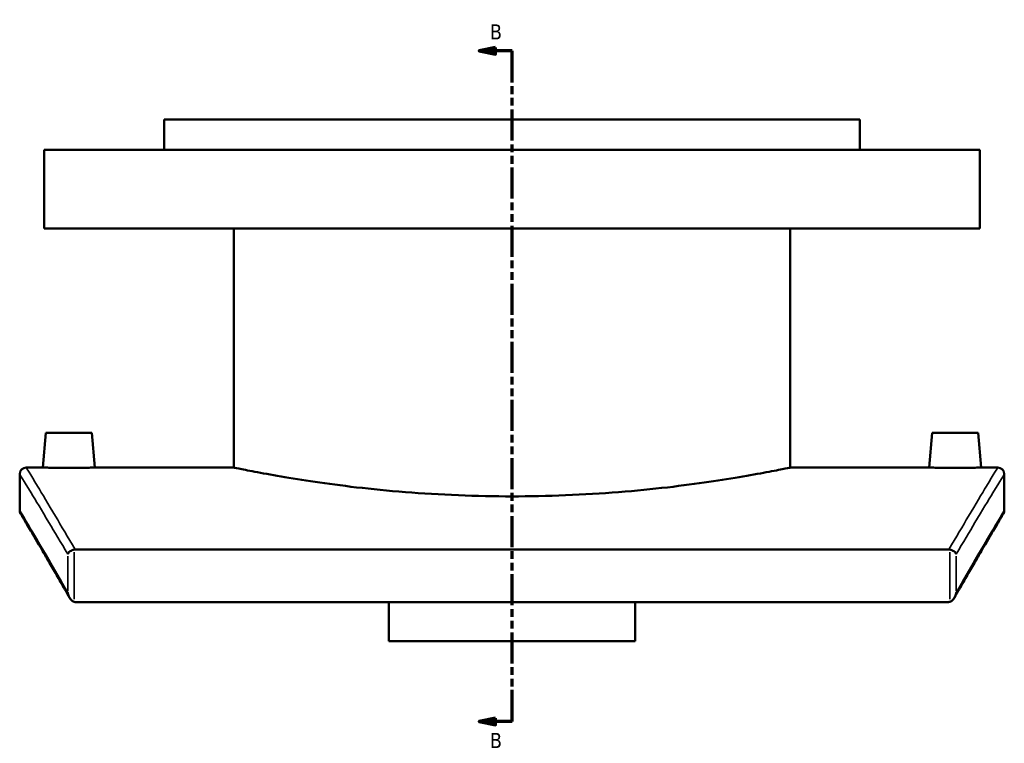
# Model space of a CAD drawing. Header units: millimetres. Extents: x -519 to 1053, y -190 to 828.
# Tile 1 of 10: x -519 to -219, y 180 to 400. Entities that reach past the tile are written whole.
import ezdxf

# ---------------------------------------------------------------- set-up
doc = ezdxf.new("R2010")
doc.units = ezdxf.units.MM
doc.linetypes.add('DOUBLE_DASH_CHAIN', pattern=[1.2403, 0.6614, -0.0827, 0.1654, -0.0827, 0.1654, -0.0827])
for name, color, linetype, lineweight in [('Section Line (ANSI)', 7, 'DOUBLE_DASH_CHAIN', 70), ('Visible (ANSI)', 7, 'Continuous', 50), ('Visible Narrow (ANSI)', 7, 'Continuous', 35)]:
    doc.layers.add(name, color=color, linetype=linetype, lineweight=lineweight)
doc.styles.add('Label Text (ANSI)', font='tahoma.ttf')

# ---------------------------------------------------------------- blocks, each defined once
blk = doc.blocks.new('2dTransSection0')
at = {"layer": 'Section Line (ANSI)', "linetype": 'Continuous'}
for p, q in [((-374.1, 391.6), (-379.1, 390.6)), ((-374.1, 390.6), (-379.1, 390.6)), ((-379.1, 390.6), (-374.1, 389.6)), ((-374.1, 389.6), (-374.1, 391.6)), ((-369.1, 390.6), (-374.1, 390.6)), ((-369.1, 381.01), (-369.1, 390.6)), ((-369.1, 186.44), (-369.1, 196.03)), ((-374.1, 187.44), (-379.1, 186.44)), ((-374.1, 186.44), (-379.1, 186.44)), ((-379.1, 186.44), (-374.1, 185.44)), ((-374.1, 185.44), (-374.1, 187.44)), ((-369.1, 186.44), (-374.1, 186.44))]:
    blk.add_line(p, q, dxfattribs=at)
at = {"layer": 'Section Line (ANSI)', "linetype": 'DOUBLE_DASH_CHAIN', "ltscale": 14.26161}
blk.add_line((-369.1, 186.44), (-369.1, 390.6), dxfattribs=at)
at = {"layer": 'Section Line (ANSI)', "linetype": 'Continuous', "flags": 128}
for points in [[(-374.1, 391.6), (-379.1, 390.6), (-374.1, 389.6), (-374.1, 391.6)], [(-374.1, 187.44), (-379.1, 186.44), (-374.1, 185.44), (-374.1, 187.44)]]:
    blk.add_lwpolyline(points, dxfattribs=at)
at = {"layer": 'Section Line (ANSI)'}
for points in [[(-374.1, 391.6), (-379.1, 390.6), (-374.1, 389.6), (-374.1, 391.6)], [(-374.1, 187.44), (-379.1, 186.44), (-374.1, 185.44), (-374.1, 187.44)]]:
    blk.add_solid(points, dxfattribs=at)
at = {"layer": 'Section Line (ANSI)', "char_height": 4.57, "attachment_point": 7, "style": 'Label Text (ANSI)'}
for insert in [(-375.85, 394.1), (-375.85, 178.37)]:
    blk.add_mtext('B', dxfattribs=dict(at, insert=insert))

msp = doc.modelspace()

# ---------------------------------------------------------------- linework, layer by layer
at = {"layer": 'Visible (ANSI)'}
for p, q in [((-263.1, 369.73), (-475.1, 369.73)), ((-475.1, 360.53), (-475.1, 369.73)), ((-263.1, 360.53), (-263.1, 369.73)), ((-226.6, 360.53), (-511.6, 360.53)), ((-511.6, 336.53), (-511.6, 360.53)), ((-226.6, 336.53), (-226.6, 360.53)), ((-226.6, 336.53), (-511.6, 336.53)), ((-453.9, 263.73), (-453.9, 336.53)), ((-284.3, 263.73), (-284.3, 336.53)), ((-511.1, 274.33), (-512.03, 263.73)), ((-497.1, 274.33), (-511.1, 274.33)), ((-497.1, 274.33), (-496.18, 263.73)), ((-241.1, 274.33), (-242.03, 263.73)), ((-241.1, 274.33), (-227.1, 274.33)), ((-227.1, 274.33), (-226.18, 263.73)), ((-519.1, 250.73), (-519.1, 261.73)), ((-517.1, 263.73), (-512.03, 263.73)), ((-496.18, 263.73), (-453.9, 263.73)), ((-284.3, 263.73), (-242.03, 263.73)), ((-226.18, 263.73), (-221.1, 263.73)), ((-219.1, 261.73), (-219.1, 250.73)), ((-236, 238.78), (-502.2, 238.78)), ((-501.91, 222.78), (-236.3, 222.78)), ((-406.6, 210.84), (-406.6, 222.78)), ((-331.6, 222.78), (-331.6, 210.84)), ((-406.6, 210.84), (-331.6, 210.84))]:
    msp.add_line(p, q, dxfattribs=at)
for centre, start, end in [((-517.1, 261.73), 90, 180), ((-221.1, 261.73), 0, 90), ((-517.1, 250.73), 180, 210.7661), ((-221.1, 250.73), 329.2339, 0)]:
    msp.add_arc(centre, 2, start, end, dxfattribs=at)
for points, knots in [([(-496.18, 263.73), (-496.18, 263.73), (-496.38, 263.73), (-497.18, 263.72), (-497.79, 263.71), (-499.2, 263.69), (-500.09, 263.68), (-502.05, 263.66), (-503.11, 263.66), (-504.1, 263.66), (-505.1, 263.66), (-506.16, 263.66), (-508.12, 263.68), (-509.01, 263.69), (-510.41, 263.71), (-511.02, 263.72), (-511.83, 263.73), (-512.03, 263.73), (-512.03, 263.73)], [3.58496, 3.58496, 3.58496, 3.58496, 3.883678, 3.883678, 4.182396, 4.182396, 4.481171, 4.481171, 4.779946, 4.779946, 4.779946, 5.078722, 5.078722, 5.377497, 5.377497, 5.676215, 5.676215, 5.974933, 5.974933, 5.974933, 5.974933]), ([(-284.3, 263.73), (-284.3, 263.73), (-284.82, 263.63), (-286.97, 263.2), (-288.61, 262.87), (-292.94, 262.05), (-295.64, 261.56), (-301.86, 260.5), (-305.39, 259.93), (-312.9, 258.83), (-317.14, 258.26), (-326.39, 257.19), (-331.39, 256.69), (-341.83, 255.86), (-347.28, 255.53), (-358.25, 255.09), (-363.76, 254.98), (-374.44, 254.98), (-379.96, 255.09), (-390.93, 255.53), (-396.38, 255.86), (-406.82, 256.69), (-411.82, 257.19), (-421.07, 258.26), (-425.31, 258.83), (-432.82, 259.93), (-436.35, 260.5), (-442.57, 261.56), (-445.27, 262.05), (-449.6, 262.87), (-451.24, 263.2), (-453.39, 263.63), (-453.9, 263.73), (-453.9, 263.73)], [12.816123, 12.816123, 12.816123, 12.816123, 14.418089, 14.418089, 16.020056, 16.020056, 17.622022, 17.622022, 19.223988, 19.223988, 20.826053, 20.826053, 22.428117, 22.428117, 24.030181, 24.030181, 25.632246, 25.632246, 27.23431, 27.23431, 28.836374, 28.836374, 30.438439, 30.438439, 32.040503, 32.040503, 33.642469, 33.642469, 35.244436, 35.244436, 36.846402, 36.846402, 38.448369, 38.448369, 38.448369, 38.448369]), ([(-226.18, 263.73), (-226.18, 263.73), (-226.38, 263.73), (-227.18, 263.72), (-227.79, 263.71), (-229.2, 263.69), (-230.09, 263.68), (-232.05, 263.66), (-233.11, 263.66), (-235.1, 263.66), (-236.16, 263.66), (-238.12, 263.68), (-239.01, 263.69), (-240.41, 263.71), (-241.02, 263.72), (-241.83, 263.73), (-242.03, 263.73), (-242.03, 263.73)], [1.194987, 1.194987, 1.194987, 1.194987, 1.493705, 1.493705, 1.792423, 1.792423, 2.091198, 2.091198, 2.389973, 2.389973, 2.688748, 2.688748, 2.987523, 2.987523, 3.286242, 3.286242, 3.58496, 3.58496, 3.58496, 3.58496]), ([(-503.93, 224.16), (-504.88, 225.82), (-505.79, 227.41), (-507.52, 230.43), (-508.35, 231.86), (-509.92, 234.57), (-510.66, 235.84), (-512.05, 238.23), (-512.7, 239.34), (-513.9, 241.4), (-514.46, 242.34), (-515.48, 244.07), (-515.94, 244.84), (-516.76, 246.23), (-517.12, 246.84), (-517.73, 247.88), (-517.99, 248.32), (-518.41, 249.01), (-518.56, 249.28), (-518.77, 249.62), (-518.82, 249.71), (-518.82, 249.71)], [0.865535, 0.865535, 0.865535, 0.865535, 2.317606, 2.317606, 3.769676, 3.769676, 5.221746, 5.221746, 6.673817, 6.673817, 8.125887, 8.125887, 9.577958, 9.577958, 11.030028, 11.030028, 12.482098, 12.482098, 13.934169, 13.934169, 15.386239, 15.386239, 15.386239, 15.386239]), ([(-219.39, 249.71), (-219.39, 249.71), (-219.44, 249.62), (-219.65, 249.28), (-219.8, 249.01), (-220.22, 248.32), (-220.47, 247.88), (-221.09, 246.84), (-221.45, 246.23), (-222.27, 244.84), (-222.73, 244.07), (-223.75, 242.34), (-224.3, 241.4), (-225.51, 239.34), (-226.16, 238.23), (-227.55, 235.84), (-228.29, 234.57), (-229.86, 231.86), (-230.69, 230.43), (-232.42, 227.41), (-233.33, 225.82), (-234.28, 224.16)], [18.091055, 18.091055, 18.091055, 18.091055, 19.543126, 19.543126, 20.995196, 20.995196, 22.447266, 22.447266, 23.899337, 23.899337, 25.351407, 25.351407, 26.803478, 26.803478, 28.255548, 28.255548, 29.707619, 29.707619, 31.159689, 31.159689, 32.611759, 32.611759, 32.611759, 32.611759]), ([(-502.48, 238.76), (-502.71, 238.72), (-502.92, 238.67), (-503.36, 238.5), (-503.57, 238.39), (-503.93, 238.13), (-504.08, 237.99), (-504.31, 237.69), (-504.39, 237.53), (-504.44, 237.38), (-504.44, 237.37), (-504.44, 237.37)], [-0.3088606, -0.3088606, -0.3088606, -0.3088606, -0.2409883, -0.2409883, -0.1613898, -0.1613898, -0.0821125, -0.0821125, 0, 0, 0.0007759, 0.0007759, 0.0007759, 0.0007759]), ([(-233.77, 237.37), (-233.77, 237.37), (-233.77, 237.38), (-233.81, 237.53), (-233.9, 237.69), (-234.13, 237.99), (-234.28, 238.13), (-234.64, 238.39), (-234.85, 238.5), (-235.29, 238.67), (-235.5, 238.72), (-235.72, 238.76)], [-0.3077711, -0.3077711, -0.3077711, -0.3077711, -0.3069998, -0.3069998, -0.2253821, -0.2253821, -0.1465824, -0.1465824, -0.0674634, -0.0674634, 0, 0, 0, 0]), ([(-504.44, 225.66), (-504.44, 225.66), (-504.44, 225.66), (-504.38, 225.28), (-504.28, 224.9), (-503.96, 224.18), (-503.76, 223.86), (-503.38, 223.41), (-503.18, 223.23), (-502.82, 222.99), (-502.66, 222.91), (-502.48, 222.86)], [-0.361712, -0.361712, -0.361712, -0.361712, -0.3607898, -0.3607898, -0.2461597, -0.2461597, -0.1334855, -0.1334855, -0.0538068, -0.0538068, 0, 0, 0, 0]), ([(-235.72, 222.86), (-235.55, 222.91), (-235.39, 222.99), (-235.02, 223.23), (-234.83, 223.41), (-234.44, 223.86), (-234.24, 224.18), (-233.93, 224.9), (-233.82, 225.28), (-233.77, 225.66), (-233.77, 225.66), (-233.77, 225.66)], [-0.4311246, -0.4311246, -0.4311246, -0.4311246, -0.3668283, -0.3668283, -0.2716165, -0.2716165, -0.1369768, -0.1369768, 0, 0, 0.0011019, 0.0011019, 0.0011019, 0.0011019]), ([(-235.72, 222.86), (-235.78, 222.84), (-235.84, 222.83), (-236.03, 222.79), (-236.17, 222.78), (-236.3, 222.78)], [0.29340259, 0.29340259, 0.29340259, 0.29340259, 0.31136373, 0.31136373, 0.35222512, 0.35222512, 0.35222512, 0.35222512])]:
    msp.add_open_spline(points, degree=3, knots=knots, dxfattribs=at)
for points in [[(-502.48, 238.76), (-502.39, 238.77), (-502.3, 238.78), (-502.2, 238.78)], [(-236, 238.78), (-235.91, 238.78), (-235.82, 238.77), (-235.72, 238.76)], [(-501.91, 222.78), (-502.1, 222.78), (-502.3, 222.81), (-502.48, 222.86)]]:
    msp.add_open_spline(points, degree=3, dxfattribs=at)
at = {"layer": 'Visible Narrow (ANSI)'}
for p, q in [((-502.48, 223.66), (-502.48, 237.96)), ((-235.72, 237.96), (-235.72, 223.66)), ((-504.44, 236.79), (-504.44, 226.25)), ((-233.77, 226.25), (-233.77, 236.79))]:
    msp.add_line(p, q, dxfattribs=at)
for points, knots in [([(-519.1, 261.73), (-519.1, 261.73), (-517.93, 259.82), (-514.22, 253.74), (-512.39, 250.71), (-508.48, 244.19), (-506.56, 240.97), (-504.44, 237.37)], [18.374523, 18.374523, 18.374523, 18.374523, 25.240033, 25.240033, 29.480194, 29.480194, 32.728185, 32.728185, 32.728185, 32.728185]), ([(-502.2, 238.78), (-504.43, 242.58), (-506.44, 245.98), (-510.41, 252.66), (-512.24, 255.7), (-515.93, 261.81), (-517.1, 263.73), (-517.1, 263.73)], [-32.870979, -32.870979, -32.870979, -32.870979, -29.480194, -29.480194, -25.240033, -25.240033, -18.374523, -18.374523, -18.374523, -18.374523]), ([(-221.1, 263.73), (-221.1, 263.73), (-222.28, 261.81), (-225.97, 255.7), (-227.8, 252.66), (-231.77, 245.98), (-233.78, 242.58), (-236, 238.78)], [-15.345919, -15.345919, -15.345919, -15.345919, -8.480852, -8.480852, -4.240426, -4.240426, -0.849463, -0.849463, -0.849463, -0.849463]), ([(-233.77, 237.37), (-231.65, 240.97), (-229.73, 244.19), (-225.82, 250.71), (-223.98, 253.74), (-220.28, 259.82), (-219.1, 261.73), (-219.1, 261.73)], [0.992257, 0.992257, 0.992257, 0.992257, 4.240426, 4.240426, 8.480852, 8.480852, 15.345919, 15.345919, 15.345919, 15.345919]), ([(-504.44, 225.66), (-506.6, 229.43), (-508.54, 232.79), (-512.51, 239.6), (-514.36, 242.74), (-517.97, 248.85), (-519.1, 250.73), (-519.1, 250.73)], [1.01622, 1.01622, 1.01622, 1.01622, 4.327465, 4.327465, 8.654929, 8.654929, 15.386239, 15.386239, 15.386239, 15.386239]), ([(-219.1, 250.73), (-219.1, 250.73), (-220.24, 248.85), (-223.85, 242.74), (-225.7, 239.6), (-229.66, 232.79), (-231.61, 229.43), (-233.77, 225.66)], [18.091055, 18.091055, 18.091055, 18.091055, 24.821923, 24.821923, 29.149652, 29.149652, 32.461074, 32.461074, 32.461074, 32.461074])]:
    msp.add_open_spline(points, degree=3, knots=knots, dxfattribs=at)

# ---------------------------------------------------------------- block references
at = {"layer": 'Section Line (ANSI)'}
msp.add_blockref('2dTransSection0', (0, 0), dxfattribs=at)

doc.saveas('drawing.dxf')
